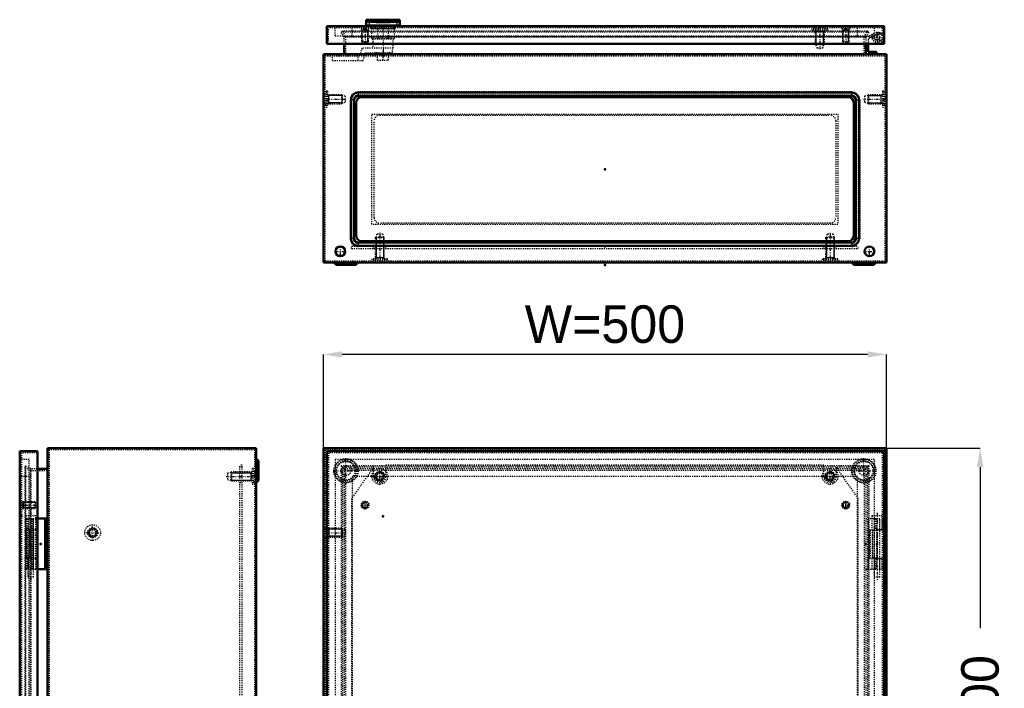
# Model space of a CAD drawing. Header units: millimetres. Extents: x 0 to 1687, y -28 to 1160.
# Tile 3 of 4: x 6 to 880, y 566 to 1160. Entities that reach past the tile are written whole.
import ezdxf

# ---------------------------------------------------------------- set-up
doc = ezdxf.new("R2010")
doc.units = ezdxf.units.MM
doc.linetypes.add('Center', pattern=[1.5, 0.45, -0.5, 0.05, -0.5])
doc.linetypes.add('Dashed', pattern=[2, 1, -1])
for name, color, linetype, lineweight in [('2d ConnectionPoints', 7, 'Continuous', 50), ('AM_0', 7, 'Continuous', 50), ('AM_4', 3, 'Continuous', 25), ('AM_5', 3, 'Continuous', 25), ('AM_7', 7, 'Center', 25), ('AM_9', 6, 'Dashed', 25)]:
    doc.layers.add(name, color=color, linetype=linetype, lineweight=lineweight)
doc.dimstyles.new('ISO-25', dxfattribs={"dimtxt": 2.5, "dimasz": 2.5, "dimexe": 1.25, "dimexo": 0.625, "dimtad": 1, "dimtxsty": 'Standard', "dimcen": 2.5, "dimadec": 0, "dimazin": 0, "dimtfac": 1, "dimtmove": 0, "dimatfit": 3, "dimfxl": 1, "dimarcsym": 0})

# ---------------------------------------------------------------- blocks, each defined once
blk = doc.blocks.new('10_AMP05050_MPL_0__0_in_MAS0505021R5_0__1300')
at = {"layer": 'AM_9'}
for p, q in [((201.3, 294.53), (201.3, 764.53)), ((203.3, 764.53), (201.3, 764.53)), ((203.3, 762.78), (201.3, 762.78)), ((203.3, 294.53), (203.3, 764.53)), ((203.3, 754.53), (201.3, 754.53)), ((201.3, 749.03), (203.3, 749.03)), ((203.3, 734.93), (201.3, 734.93)), ((203.3, 324.13), (201.3, 324.13)), ((203.3, 310.03), (201.3, 310.03)), ((203.3, 304.53), (201.3, 304.53)), ((203.3, 296.28), (201.3, 296.28)), ((203.3, 294.53), (201.3, 294.53))]:
    blk.add_line(p, q, dxfattribs=at)
blk = doc.blocks.new('11_MMSH06SS_0__right_1_0_in_MAS0505021R5_0__1300')
at = {"layer": 'AM_0'}
for p, q in [((21.5, 717.03), (30.5, 717.03)), ((28.5, 717.03), (28.5, 672.03)), ((30.5, 717.03), (30.5, 672.03)), ((21.5, 672.03), (30.5, 672.03))]:
    blk.add_line(p, q, dxfattribs=at)
at = {"layer": 'AM_7'}
blk.add_line((15.6, 722.15), (15.6, 662.31), dxfattribs=at)
at = {"layer": 'AM_9'}
for p, q in [((20.1, 719.43), (11.1, 719.43)), ((11.1, 719.43), (11.1, 707.43)), ((20.1, 707.43), (20.1, 719.43)), ((11.71, 717.03), (11.71, 707.43)), ((11.71, 717.03), (21.5, 717.03)), ((13.1, 717.03), (13.1, 707.43)), ((13.15, 717.03), (13.15, 665.03)), ((13.44, 717.03), (13.44, 707.43)), ((15.6, 717.03), (15.6, 707.43)), ((16.21, 717.03), (16.21, 672.03)), ((17.36, 717.03), (17.36, 672.03)), ((18.05, 665.03), (18.05, 717.03)), ((18.1, 707.43), (18.1, 717.03)), ((11.1, 707.43), (20.1, 707.43)), ((14.41, 707.43), (14.41, 681.63)), ((16.14, 681.63), (16.14, 707.43)), ((11.1, 681.63), (11.1, 672.03)), ((11.1, 681.63), (20.1, 681.63)), ((11.71, 681.63), (11.71, 672.03)), ((13.1, 681.63), (13.1, 672.03)), ((13.44, 681.63), (13.44, 672.03)), ((15.6, 681.63), (15.6, 672.03)), ((18.1, 672.03), (18.1, 681.63)), ((20.1, 672.03), (20.1, 681.63)), ((11.1, 672.03), (21.5, 672.03)), ((18.05, 665.03), (13.15, 665.03))]:
    blk.add_line(p, q, dxfattribs=at)
blk = doc.blocks.new('13_ADP05050R5_0__0_in_MAS0505021R5_0__1300')
at = {"layer": 'AM_0'}
for p, q in [((5.8, 777.03), (21.5, 777.03)), ((5.8, 777.03), (5.8, 282.03)), ((21.5, 777.03), (21.5, 282.03)), ((5.8, 282.03), (21.5, 282.03))]:
    blk.add_line(p, q, dxfattribs=at)
at = {"layer": 'AM_5'}
for p, q in [((8.9, 732.03), (8.9, 731.42)), ((8.9, 732.03), (8.9, 726.03)), ((10.3, 731.42), (8.9, 731.42)), ((10.3, 726.65), (8.9, 726.65)), ((8.9, 726.03), (8.9, 726.65)), ((19.9, 731.42), (10.3, 731.42)), ((19.9, 726.65), (10.3, 726.65)), ((8.9, 333.03), (8.9, 332.42)), ((8.9, 333.03), (8.9, 327.03)), ((10.3, 332.42), (8.9, 332.42)), ((19.9, 332.42), (10.3, 332.42)), ((10.3, 327.65), (8.9, 327.65)), ((8.9, 327.03), (8.9, 327.65)), ((9.4, 326.03), (10.3, 325.44)), ((19.9, 327.65), (10.3, 327.65)), ((10.3, 325.44), (10.57, 325.27)), ((10.57, 326.03), (10.57, 318.03)), ((22.4, 325.27), (10.57, 325.27)), ((9.4, 318.03), (10.3, 318.62)), ((10.3, 318.62), (10.57, 318.8)), ((22.4, 318.8), (10.57, 318.8))]:
    blk.add_line(p, q, dxfattribs=at)
at = {"layer": 'AM_7'}
for p, q in [((6.67, 729.03), (20.53, 729.03)), ((6.67, 330.03), (20.53, 330.03)), ((6.4, 322.03), (26.09, 322.03))]:
    blk.add_line(p, q, dxfattribs=at)
at = {"layer": 'AM_9'}
for p, q in [((21.5, 775.53), (7.3, 775.53)), ((7.3, 775.53), (7.3, 283.53)), ((14.3, 769.53), (7.3, 769.53)), ((14.3, 289.53), (14.3, 769.53)), ((14.3, 754.53), (7.3, 754.53)), ((8.1, 732.53), (7.3, 732.53)), ((8.1, 732.53), (8.1, 725.53)), ((19.29, 732.03), (8.1, 732.03)), ((8.1, 726.03), (19.29, 726.03)), ((19.9, 731.42), (19.29, 732.03)), ((19.29, 732.03), (19.29, 726.03)), ((19.29, 726.03), (19.9, 726.65)), ((19.9, 731.42), (19.9, 726.65)), ((7.3, 725.53), (8.1, 725.53)), ((11.5, 706.78), (11.5, 682.28)), ((11.5, 706.78), (19.7, 706.78)), ((12.21, 682.28), (12.21, 706.78)), ((13, 706.78), (13, 682.28)), ((18.2, 706.78), (18.2, 682.28)), ((19.7, 706.78), (19.7, 682.28)), ((11.5, 682.28), (19.7, 682.28)), ((7.3, 541.53), (5.8, 541.53)), ((7.3, 540.28), (5.8, 540.28)), ((7.3, 539.68), (5.8, 539.68)), ((7.3, 534.5), (5.8, 534.5)), ((7.3, 524.57), (5.8, 524.57)), ((7.3, 519.38), (5.8, 519.38)), ((7.3, 518.78), (5.8, 518.78)), ((5.8, 517.53), (7.3, 517.53)), ((11.5, 376.78), (11.5, 352.28)), ((11.5, 376.78), (19.7, 376.78)), ((12.21, 352.28), (12.21, 376.78)), ((13, 376.78), (13, 352.28)), ((18.2, 376.78), (18.2, 352.28)), ((19.7, 376.78), (19.7, 352.28)), ((11.5, 352.28), (19.7, 352.28)), ((8.1, 333.53), (7.3, 333.53)), ((8.1, 333.53), (8.1, 326.53)), ((19.29, 333.03), (8.1, 333.03)), ((19.9, 332.42), (19.29, 333.03)), ((19.29, 333.03), (19.29, 327.03)), ((19.9, 332.42), (19.9, 327.65)), ((8.2, 326.53), (7.3, 326.11)), ((7.3, 326.53), (8.1, 326.53)), ((8.1, 327.03), (19.29, 327.03)), ((9.4, 329.03), (8.2, 329.03)), ((8.2, 329.03), (8.2, 315.03)), ((9.4, 329.03), (9.4, 315.03)), ((21.9, 326.03), (9.4, 326.03)), ((19.29, 327.03), (19.9, 327.65)), ((22.4, 325.53), (21.9, 326.03)), ((21.9, 326.03), (21.9, 318.03)), ((25.2, 324.78), (22.4, 325.53)), ((22.4, 325.53), (22.4, 318.53)), ((25.2, 324.78), (25.2, 319.28)), ((7.3, 317.95), (8.2, 317.53)), ((8.2, 315.03), (9.4, 315.03)), ((9.4, 318.03), (21.9, 318.03)), ((21.9, 318.03), (22.4, 318.53)), ((22.4, 318.53), (25.2, 319.28)), ((14.3, 304.53), (7.3, 304.53)), ((14.3, 289.53), (7.3, 289.53)), ((7.3, 283.53), (21.5, 283.53))]:
    blk.add_line(p, q, dxfattribs=at)
blk = doc.blocks.new('15_MAS0505021_0__0_in_MAS0505021R5_0__1300')
at = {"layer": 'AM_0'}
for p, q in [((30.6, 779.53), (30.6, 279.53)), ((30.6, 779.53), (215.8, 779.53)), ((215.8, 779.53), (215.8, 279.53)), ((217.8, 768.31), (215.8, 770.31)), ((30.6, 761.23), (21.5, 761.23)), ((217.8, 750.75), (217.8, 768.31)), ((215.8, 748.75), (217.8, 750.75)), ((217.8, 308.31), (215.8, 310.31)), ((217.8, 290.75), (217.8, 308.31)), ((21.5, 297.83), (30.6, 297.83)), ((215.8, 288.75), (217.8, 290.75)), ((30.6, 279.53), (215.8, 279.53))]:
    blk.add_line(p, q, dxfattribs=at)
at = {"layer": 'AM_5'}
for p, q in [((193.3, 757.77), (201.3, 757.77)), ((201.3, 757.77), (203.3, 757.77)), ((203.3, 757.77), (211.13, 757.77)), ((212.3, 758.53), (211.13, 757.77)), ((211.13, 758.53), (211.13, 750.53)), ((193.3, 751.3), (201.3, 751.3)), ((201.3, 751.3), (203.3, 751.3)), ((203.3, 751.3), (211.13, 751.3)), ((212.3, 750.53), (211.13, 751.3)), ((193.3, 307.77), (201.3, 307.77)), ((201.3, 307.77), (203.3, 307.77)), ((203.3, 307.77), (211.13, 307.77)), ((212.3, 308.53), (211.13, 307.77)), ((211.13, 308.53), (211.13, 300.53)), ((193.3, 301.3), (201.3, 301.3)), ((201.3, 301.3), (203.3, 301.3)), ((203.3, 301.3), (211.13, 301.3)), ((212.3, 300.53), (211.13, 301.3))]:
    blk.add_line(p, q, dxfattribs=at)
for centre in [(70.6, 704.53), (70.6, 354.53)]:
    blk.add_arc(centre, 3.23, 75, 15, dxfattribs=at)
at = {"layer": 'AM_7'}
for p, q in [((189.3, 754.53), (215.59, 754.53)), ((214.23, 759.53), (217.97, 759.53)), ((70.6, 697.18), (70.6, 711.88)), ((63.25, 704.53), (77.95, 704.53)), ((70.6, 347.18), (70.6, 361.88)), ((63.25, 354.53), (77.95, 354.53)), ((189.3, 304.53), (215.59, 304.53)), ((214.23, 299.53), (217.97, 299.53)), ((71.26, 283.94), (71.26, 279.32)), ((194.34, 283.94), (194.34, 279.32)), ((205.8, 279.46), (205.8, 281))]:
    blk.add_line(p, q, dxfattribs=at)
at = {"layer": 'AM_9'}
for p, q in [((214.4, 778.13), (32, 778.13)), ((32, 778.13), (32, 280.93)), ((214.4, 778.13), (214.4, 280.93)), ((216.4, 767.73), (214.4, 769.73)), ((11, 763.89), (10.3, 762.68)), ((10.3, 762.68), (15.22, 759.83)), ((10.3, 762.68), (10.3, 296.39)), ((15.6, 761.23), (11, 763.89)), ((11, 763.89), (11, 295.18)), ((21.5, 761.23), (15.6, 761.23)), ((15.6, 761.23), (15.6, 717.03)), ((213.5, 761.53), (212.3, 761.53)), ((212.3, 761.53), (212.3, 747.53)), ((213.5, 761.53), (213.5, 747.53)), ((216.4, 751.33), (216.4, 767.73)), ((217.8, 763.78), (216.4, 763.78)), ((15.22, 759.83), (15.22, 299.23)), ((15.22, 759.83), (32, 759.83)), ((193.3, 758.03), (190.5, 757.28)), ((190.5, 757.28), (190.5, 751.78)), ((193.8, 758.53), (193.3, 758.03)), ((193.3, 758.03), (193.3, 751.03)), ((212.3, 758.53), (193.8, 758.53)), ((193.8, 758.53), (193.8, 750.53)), ((214.4, 758.61), (213.5, 759.03)), ((216.4, 755.28), (217.8, 755.28)), ((190.5, 751.78), (193.3, 751.03)), ((193.3, 751.03), (193.8, 750.53)), ((193.8, 750.53), (212.3, 750.53)), ((212.3, 747.53), (213.5, 747.53)), ((213.5, 750.03), (214.4, 750.45)), ((214.4, 749.33), (216.4, 751.33)), ((15.6, 707.43), (15.6, 681.63)), ((15.6, 672.03), (15.6, 387.03)), ((15.6, 377.43), (15.6, 351.63)), ((15.6, 342.03), (15.6, 297.83)), ((193.3, 308.03), (190.5, 307.28)), ((190.5, 307.28), (190.5, 301.78)), ((193.8, 308.53), (193.3, 308.03)), ((193.3, 308.03), (193.3, 301.03)), ((212.3, 308.53), (193.8, 308.53)), ((193.8, 308.53), (193.8, 300.53)), ((213.5, 311.53), (212.3, 311.53)), ((212.3, 311.53), (212.3, 297.53)), ((213.5, 311.53), (213.5, 297.53)), ((214.4, 308.61), (213.5, 309.03)), ((216.4, 307.73), (214.4, 309.73)), ((216.4, 291.33), (216.4, 307.73)), ((15.22, 299.23), (10.3, 296.39)), ((11, 295.18), (15.6, 297.83)), ((32, 299.23), (15.22, 299.23)), ((15.6, 297.83), (21.5, 297.83)), ((190.5, 301.78), (193.3, 301.03)), ((193.3, 301.03), (193.8, 300.53)), ((193.8, 300.53), (212.3, 300.53)), ((212.3, 297.53), (213.5, 297.53)), ((213.5, 300.03), (214.4, 300.45)), ((217.8, 303.78), (216.4, 303.78)), ((10.3, 296.39), (11, 295.18)), ((214.4, 289.33), (216.4, 291.33)), ((216.4, 295.28), (217.8, 295.28)), ((32, 280.93), (214.4, 280.93)), ((67.02, 283.73), (64.22, 280.93)), ((64.8, 279.53), (67.6, 282.33)), ((198.58, 283.73), (67.02, 283.73)), ((198, 282.33), (67.6, 282.33)), ((71.26, 280.93), (71.26, 283.73)), ((71.26, 280.76), (71.26, 279.53)), ((84.8, 282.33), (84.8, 283.73)), ((89.8, 282.33), (89.8, 283.73)), ((175.8, 282.33), (175.8, 283.73)), ((180.8, 282.33), (180.8, 283.73)), ((194.34, 283.73), (194.34, 280.93)), ((194.34, 279.53), (194.34, 280.76)), ((198, 282.33), (200.8, 279.53)), ((201.38, 280.93), (198.58, 283.73)), ((201.45, 280.93), (201.45, 279.53)), ((210.15, 279.53), (210.15, 280.93))]:
    blk.add_line(p, q, dxfattribs=at)
for centre, radius in [((70.6, 704.53), 7), ((70.6, 704.53), 4.5), ((70.6, 704.53), 4.08), ((70.6, 704.53), 4), ((70.6, 704.53), 3.5), ((70.6, 704.53), 2.75), ((70.6, 354.53), 7), ((70.6, 354.53), 4.5), ((70.6, 354.53), 4.08), ((70.6, 354.53), 4), ((70.6, 354.53), 3.5), ((70.6, 354.53), 2.75)]:
    blk.add_circle(centre, radius, dxfattribs=at)
blk = doc.blocks.new('18_AMP05050_MPL_0__0_in_MAS0505021R5_0__1300')
at = {"layer": 'AM_9'}
for p, q in [((320.13, 762.78), (300.63, 734.93)), ((320.13, 754.53), (320.13, 762.78)), ((720.13, 764.53), (331.13, 764.53)), ((331.13, 764.53), (331.13, 754.53)), ((720.13, 754.53), (720.13, 764.53)), ((731.13, 762.78), (731.13, 754.53)), ((750.63, 734.93), (731.13, 762.78)), ((300.63, 734.93), (300.63, 324.13)), ((750.63, 324.13), (750.63, 734.93)), ((300.63, 324.13), (320.13, 296.28)), ((731.13, 296.28), (750.63, 324.13)), ((320.13, 296.28), (320.13, 304.53)), ((331.13, 304.53), (331.13, 294.53)), ((720.13, 294.53), (720.13, 304.53)), ((731.13, 304.53), (731.13, 296.28)), ((331.13, 294.53), (720.13, 294.53))]:
    blk.add_line(p, q, dxfattribs=at)
for centre, start, end in [((325.63, 754.53), 180, 0), ((725.63, 754.53), 180, 0), ((325.63, 304.53), 0, 180), ((725.63, 304.53), 0, 180)]:
    blk.add_arc(centre, 5.5, start, end, dxfattribs=at)
blk = doc.blocks.new('19_MMSH06SS_0__right_1_0_in_MAS0505021R5_0__1300')
at = {"layer": 'AM_7'}
blk.add_line((767.33, 722.15), (767.33, 662.31), dxfattribs=at)
at = {"layer": 'AM_9'}
for p, q in [((762.83, 719.43), (762.83, 707.43)), ((771.83, 719.43), (762.83, 719.43)), ((771.83, 707.43), (771.83, 719.43)), ((757.33, 717.03), (769.83, 717.03)), ((759.33, 717.03), (759.33, 672.03)), ((764.83, 717.03), (764.83, 707.43)), ((764.88, 717.03), (764.88, 665.03)), ((765.07, 717.03), (765.07, 707.43)), ((766.08, 717.03), (766.08, 707.43)), ((766.83, 717.03), (766.83, 672.03)), ((769.78, 665.03), (769.78, 717.03)), ((769.83, 707.43), (769.83, 717.03)), ((760.43, 707.43), (771.83, 707.43)), ((760.43, 707.43), (760.43, 681.63)), ((761.43, 681.63), (761.43, 707.43)), ((760.43, 681.63), (771.83, 681.63)), ((762.83, 681.63), (762.83, 672.03)), ((764.83, 681.63), (764.83, 672.03)), ((765.07, 681.63), (765.07, 672.03)), ((766.08, 681.63), (766.08, 672.03)), ((769.83, 672.03), (769.83, 681.63)), ((771.83, 672.03), (771.83, 681.63)), ((757.33, 672.03), (771.83, 672.03)), ((769.78, 665.03), (764.88, 665.03))]:
    blk.add_line(p, q, dxfattribs=at)
blk = doc.blocks.new('21_ADP05050R5_0__0_in_MAS0505021R5_0__1300')
at = {"layer": 'AM_0'}
for p, q in [((278.53, 777.03), (278.53, 282.03)), ((278.53, 777.03), (773.53, 777.03)), ((773.53, 777.03), (773.53, 282.03)), ((278.53, 282.03), (773.53, 282.03))]:
    blk.add_line(p, q, dxfattribs=at)
at = {"layer": 'AM_5'}
for centre, radius in [((312.53, 729.03), 2.39), ((739.53, 729.03), 2.39), ((312.53, 330.03), 2.39), ((739.53, 330.03), 2.39), ((716.53, 322.03), 3.23)]:
    blk.add_arc(centre, radius, 75, 15, dxfattribs=at)
at = {"layer": 'AM_7'}
for p, q in [((308.86, 729.03), (316.21, 729.03)), ((312.53, 725.36), (312.53, 732.71)), ((735.86, 729.03), (743.21, 729.03)), ((739.53, 725.36), (739.53, 732.71)), ((327.22, 540.28), (329.85, 540.28)), ((327.22, 518.78), (329.85, 518.78)), ((312.53, 326.36), (312.53, 333.71)), ((739.53, 326.36), (739.53, 333.71)), ((308.86, 330.03), (316.21, 330.03)), ((716.53, 314.68), (716.53, 329.38)), ((735.86, 330.03), (743.21, 330.03)), ((709.18, 322.03), (723.88, 322.03))]:
    blk.add_line(p, q, dxfattribs=at)
at = {"layer": 'AM_9'}
for p, q in [((772.03, 775.53), (280.03, 775.53)), ((280.03, 775.53), (280.03, 283.53)), ((772.03, 775.53), (772.03, 283.53)), ((765.03, 769.53), (286.03, 769.53)), ((286.03, 769.53), (286.03, 289.53)), ((765.03, 289.53), (765.03, 769.53)), ((301.03, 754.53), (301.03, 304.53)), ((750.03, 754.53), (301.03, 754.53)), ((750.03, 304.53), (750.03, 754.53)), ((763.23, 706.78), (763.23, 682.28)), ((763.23, 706.78), (772.03, 706.78)), ((763.44, 682.28), (763.44, 706.78)), ((764.73, 706.78), (764.73, 682.28)), ((767.33, 706.78), (767.33, 682.28)), ((763.23, 682.28), (772.03, 682.28)), ((318.38, 534.5), (318.38, 524.57)), ((327.28, 539.68), (323.57, 539.68)), ((327.28, 540.28), (327.28, 539.68)), ((329.78, 539.68), (329.78, 540.28)), ((333.5, 539.68), (329.78, 539.68)), ((338.68, 524.57), (338.68, 534.5)), ((323.57, 519.38), (327.28, 519.38)), ((327.28, 519.38), (327.28, 518.78)), ((329.78, 518.78), (329.78, 519.38)), ((329.78, 519.38), (333.5, 519.38)), ((763.23, 376.78), (763.23, 352.28)), ((763.23, 376.78), (772.03, 376.78)), ((763.44, 352.28), (763.44, 376.78)), ((764.73, 376.78), (764.73, 352.28)), ((767.33, 376.78), (767.33, 352.28)), ((763.23, 352.28), (772.03, 352.28)), ((301.03, 304.53), (750.03, 304.53)), ((286.03, 289.53), (765.03, 289.53)), ((772.03, 283.53), (280.03, 283.53))]:
    blk.add_line(p, q, dxfattribs=at)
for centre, radius in [((312.53, 729.03), 3.5), ((312.53, 729.03), 3), ((312.53, 729.03), 2.39), ((739.53, 729.03), 3.5), ((739.53, 729.03), 3), ((739.53, 729.03), 2.39), ((312.53, 330.03), 3.5), ((312.53, 330.03), 3), ((312.53, 330.03), 2.39), ((739.53, 330.03), 3.5), ((739.53, 330.03), 3), ((739.53, 330.03), 2.39), ((716.53, 322.03), 7), ((716.53, 322.03), 4.5), ((716.53, 322.03), 4.08), ((716.53, 322.03), 4), ((716.53, 322.03), 3.5), ((716.53, 322.03), 2.75)]:
    blk.add_circle(centre, radius, dxfattribs=at)
for centre, radius, start, end in [((328.53, 529.53), 11.3, 116.07361, 153.92639), ((328.53, 540.28), 1.25, 0, 180), ((328.53, 529.53), 11.3, 26.07361, 63.92639), ((328.53, 529.53), 11.3, 206.07361, 243.92639), ((328.53, 518.78), 1.25, 180, 0), ((328.53, 529.53), 11.3, 296.07361, 333.92639)]:
    blk.add_arc(centre, radius, start, end, dxfattribs=at)
blk = doc.blocks.new('23_MAS0505021_0__0_in_MAS0505021R5_0__1300')
at = {"layer": 'AM_0'}
for p, q in [((275.63, 779.53), (775.63, 779.53)), ((275.63, 779.53), (275.63, 279.53)), ((775.63, 779.53), (775.63, 279.53)), ((275.63, 279.53), (775.63, 279.53))]:
    blk.add_line(p, q, dxfattribs=at)
at = {"layer": 'AM_5'}
for p, q in [((279.13, 708.53), (280.31, 707.77)), ((280.31, 708.53), (280.31, 700.53)), ((279.13, 700.53), (280.31, 701.3)), ((292.13, 707.77), (280.31, 707.77)), ((292.13, 701.3), (280.31, 701.3)), ((759.13, 357.77), (770.96, 357.77)), ((759.13, 351.3), (770.96, 351.3)), ((772.13, 358.53), (770.96, 357.77)), ((770.96, 350.53), (770.96, 358.53)), ((772.13, 350.53), (770.96, 351.3))]:
    blk.add_line(p, q, dxfattribs=at)
for centre in [(325.63, 754.53), (725.63, 754.53), (325.63, 304.53), (725.63, 304.53)]:
    blk.add_arc(centre, 3.23, 75, 15, dxfattribs=at)
at = {"layer": 'AM_7'}
for p, q in [((295.63, 748.21), (295.63, 770.85)), ((755.63, 748.21), (755.63, 770.85)), ((325.63, 747.18), (325.63, 761.88)), ((725.63, 747.18), (725.63, 761.88)), ((284.31, 759.53), (306.95, 759.53)), ((318.28, 754.53), (332.98, 754.53)), ((718.28, 754.53), (732.98, 754.53)), ((744.31, 759.53), (766.95, 759.53)), ((276.14, 704.53), (295.83, 704.53)), ((755.44, 354.53), (775.13, 354.53)), ((295.63, 288.21), (295.63, 310.85)), ((325.63, 297.18), (325.63, 311.88)), ((725.63, 297.18), (725.63, 311.88)), ((755.63, 288.21), (755.63, 310.85)), ((284.31, 299.53), (306.95, 299.53)), ((318.28, 304.53), (332.98, 304.53)), ((718.28, 304.53), (732.98, 304.53)), ((744.31, 299.53), (766.95, 299.53)), ((290.63, 279.46), (290.63, 281)), ((306.39, 283.94), (306.39, 279.32)), ((744.88, 283.94), (744.88, 279.32)), ((760.63, 279.46), (760.63, 281))]:
    blk.add_line(p, q, dxfattribs=at)
at = {"layer": 'AM_9'}
for p, q in [((277.03, 778.13), (277.03, 280.93)), ((774.23, 778.13), (277.03, 778.13)), ((774.23, 778.13), (774.23, 280.93)), ((291.28, 763.89), (291.28, 295.18)), ((295.33, 759.83), (291.28, 763.89)), ((759.99, 763.89), (291.28, 763.89)), ((292.49, 762.68), (292.49, 296.39)), ((758.78, 762.68), (292.49, 762.68)), ((293.93, 761.23), (293.93, 297.83)), ((757.33, 761.23), (293.93, 761.23)), ((759.99, 763.89), (755.93, 759.83)), ((757.33, 761.23), (757.33, 297.83)), ((758.78, 762.68), (758.78, 296.39)), ((759.99, 763.89), (759.99, 295.18)), ((295.33, 759.83), (295.33, 299.23)), ((755.93, 759.83), (295.33, 759.83)), ((755.93, 759.83), (755.93, 299.23)), ((277.93, 709.03), (277.03, 708.61)), ((279.13, 711.53), (277.93, 711.53)), ((277.93, 711.53), (277.93, 697.53)), ((279.13, 711.53), (279.13, 697.53)), ((291.63, 708.53), (279.13, 708.53)), ((292.13, 708.03), (291.63, 708.53)), ((291.63, 708.53), (291.63, 700.53)), ((277.03, 700.45), (277.93, 700.03)), ((279.13, 700.53), (291.63, 700.53)), ((291.63, 700.53), (292.13, 701.03)), ((294.93, 707.28), (292.13, 708.03)), ((292.13, 708.03), (292.13, 701.03)), ((292.13, 701.03), (294.93, 701.78)), ((294.93, 707.28), (294.93, 701.78)), ((277.93, 697.53), (279.13, 697.53)), ((773.33, 361.53), (772.13, 361.53)), ((772.13, 361.53), (772.13, 347.53)), ((773.33, 361.53), (773.33, 347.53)), ((774.23, 358.61), (773.33, 359.03)), ((759.13, 358.03), (756.33, 357.28)), ((756.33, 357.28), (756.33, 351.78)), ((756.33, 351.78), (759.13, 351.03)), ((759.63, 358.53), (759.13, 358.03)), ((759.13, 358.03), (759.13, 351.03)), ((759.13, 351.03), (759.63, 350.53)), ((772.13, 358.53), (759.63, 358.53)), ((759.63, 358.53), (759.63, 350.53)), ((759.63, 350.53), (772.13, 350.53)), ((773.33, 350.03), (774.23, 350.45)), ((772.13, 347.53), (773.33, 347.53)), ((291.28, 295.18), (295.33, 299.23)), ((757.33, 297.83), (293.93, 297.83)), ((755.93, 299.23), (295.33, 299.23)), ((755.93, 299.23), (759.99, 295.18)), ((759.99, 295.18), (291.28, 295.18)), ((758.78, 296.39), (292.49, 296.39)), ((277.03, 280.93), (774.23, 280.93)), ((286.28, 280.93), (286.28, 279.53)), ((294.98, 279.53), (294.98, 280.93)), ((299.35, 280.93), (302.15, 283.73)), ((302.73, 282.33), (299.93, 279.53)), ((302.15, 283.73), (749.12, 283.73)), ((302.73, 282.33), (748.54, 282.33)), ((306.39, 283.73), (306.39, 279.53)), ((320.63, 282.33), (320.63, 283.73)), ((325.63, 282.33), (325.63, 283.73)), ((725.63, 282.33), (725.63, 283.73)), ((730.63, 282.33), (730.63, 283.73)), ((744.88, 283.73), (744.88, 279.53)), ((748.54, 282.33), (751.34, 279.53)), ((751.92, 280.93), (749.12, 283.73)), ((756.28, 280.93), (756.28, 279.53)), ((764.98, 279.53), (764.98, 280.93))]:
    blk.add_line(p, q, dxfattribs=at)
for centre, radius in [((295.63, 759.53), 10.78), ((295.63, 759.53), 10.2), ((755.63, 759.53), 10.78), ((755.63, 759.53), 10.2), ((295.63, 759.53), 8.78), ((295.63, 759.53), 8.2), ((295.63, 759.53), 4.25), ((325.63, 754.53), 7), ((725.63, 754.53), 7), ((755.63, 759.53), 8.78), ((755.63, 759.53), 8.2), ((755.63, 759.53), 4.25), ((325.63, 754.53), 4.5), ((325.63, 754.53), 4.08), ((325.63, 754.53), 4), ((325.63, 754.53), 3.5), ((325.63, 754.53), 2.75), ((725.63, 754.53), 4.5), ((725.63, 754.53), 4.08), ((725.63, 754.53), 4), ((725.63, 754.53), 3.5), ((725.63, 754.53), 2.75), ((295.63, 299.53), 10.78), ((295.63, 299.53), 10.2), ((295.63, 299.53), 8.78), ((295.63, 299.53), 8.2), ((325.63, 304.53), 7), ((325.63, 304.53), 4.5), ((325.63, 304.53), 4.08), ((325.63, 304.53), 4), ((325.63, 304.53), 3.5), ((325.63, 304.53), 2.75), ((725.63, 304.53), 7), ((725.63, 304.53), 4.5), ((725.63, 304.53), 4.08), ((725.63, 304.53), 4), ((725.63, 304.53), 3.5), ((725.63, 304.53), 2.75), ((755.63, 299.53), 10.78), ((755.63, 299.53), 10.2), ((755.63, 299.53), 8.78), ((755.63, 299.53), 8.2), ((295.63, 299.53), 4.25), ((755.63, 299.53), 4.25)]:
    blk.add_circle(centre, radius, dxfattribs=at)
blk = doc.blocks.new('40_AG03_GPG_0__0_in_MAS0505021R5_0__1300')
at = {"layer": 'AM_0'}
for p, q in [((302.63, 966.37), (302.63, 1088.37)), ((306.63, 1092.37), (744.63, 1092.37)), ((748.63, 1088.37), (748.63, 966.37)), ((744.63, 962.37), (306.63, 962.37))]:
    blk.add_line(p, q, dxfattribs=at)
for centre, start, end in [((306.63, 1088.37), 90, 180), ((744.63, 1088.37), 0, 90), ((306.63, 966.37), 180, 270), ((744.63, 966.37), 270, 0)]:
    blk.add_arc(centre, 4, start, end, dxfattribs=at)
at = {"layer": 'AM_9'}
for p, q in [((318.63, 978.37), (318.63, 1076.37)), ((318.63, 1076.37), (732.63, 1076.37)), ((732.63, 1076.37), (732.63, 978.37)), ((732.63, 978.37), (318.63, 978.37))]:
    blk.add_line(p, q, dxfattribs=at)
blk = doc.blocks.new('41_AF03R5_GP_0__0_in_MAS0505021R5_0__1300')
at = {"layer": 'AM_0'}
for p, q in [((304.63, 968.37), (304.63, 1086.37)), ((309.63, 1091.37), (741.63, 1091.37)), ((746.63, 1086.37), (746.63, 968.37)), ((741.63, 963.37), (309.63, 963.37))]:
    blk.add_line(p, q, dxfattribs=at)
for centre, start, end in [((309.63, 1086.37), 90, 180), ((741.63, 1086.37), 0, 90), ((309.63, 968.37), 180, 270), ((741.63, 968.37), 270, 0)]:
    blk.add_arc(centre, 5, start, end, dxfattribs=at)
blk = doc.blocks.new('42_AMP05050_MPL_0__0_in_MAS0505021R5_0__1300')
at = {"layer": 'AM_9'}
for p, q in [((300.63, 958.87), (750.63, 958.87)), ((300.63, 956.87), (300.63, 958.87)), ((300.63, 956.87), (750.63, 956.87)), ((320.13, 956.87), (320.13, 958.87)), ((331.13, 956.87), (331.13, 958.87)), ((720.13, 956.87), (720.13, 958.87)), ((731.13, 956.87), (731.13, 958.87)), ((750.63, 956.87), (750.63, 958.87))]:
    blk.add_line(p, q, dxfattribs=at)
blk = doc.blocks.new('43_ALL503_0_0__0_in_MAS0505021R5_0__1300')
at = {"layer": 'AM_0'}
for p, q in [((313.53, 1160.17), (313.53, 1154.97)), ((343.53, 1160.17), (313.53, 1160.17)), ((343.53, 1154.97), (313.53, 1154.97)), ((315.03, 1154.97), (315.03, 1154.37)), ((342.03, 1154.37), (342.03, 1154.97)), ((343.53, 1160.17), (343.53, 1154.97))]:
    blk.add_line(p, q, dxfattribs=at)
for points in [[(316.29, 1158.26), (315.36, 1158.33), (314.61, 1158.46), (313.89, 1158.68), (313.56, 1158.92), (313.53, 1159)], [(340.78, 1158.26), (334.83, 1158.07), (328.77, 1158), (322.53, 1158.06), (316.29, 1158.26)], [(343.53, 1159), (343.26, 1158.72), (342.91, 1158.58), (342.43, 1158.45), (341.6, 1158.32), (340.78, 1158.26)]]:
    blk.add_lwpolyline(points, dxfattribs=at)
at = {"layer": 'AM_4'}
for p, q in [((316.29, 1158.26), (316.29, 1154.97)), ((340.78, 1158.26), (340.78, 1154.97))]:
    blk.add_line(p, q, dxfattribs=at)
at = {"layer": 'AM_5'}
for p, q in [((317.53, 1153.97), (318.21, 1152.87)), ((317.53, 1152.47), (339.53, 1152.47)), ((339.53, 1153.97), (338.86, 1152.87))]:
    blk.add_line(p, q, dxfattribs=at)
at = {"layer": 'AM_7'}
blk.add_line((328.53, 1155.98), (328.53, 1126.88), dxfattribs=at)
at = {"layer": 'AM_9'}
for p, q in [((338.68, 1153.97), (318.38, 1153.97)), ((318.63, 1143.47), (318.63, 1153.97)), ((323.74, 1153.97), (323.74, 1143.47)), ((323.92, 1154.37), (323.92, 1153.97)), ((333.15, 1153.97), (333.15, 1154.37)), ((333.33, 1143.47), (333.33, 1153.97)), ((338.43, 1153.97), (338.43, 1143.47)), ((319.13, 1142.97), (318.63, 1143.47)), ((338.43, 1143.47), (318.63, 1143.47)), ((337.93, 1142.97), (319.13, 1142.97)), ((319.53, 1142.97), (319.53, 1134.79)), ((323.74, 1143.47), (323.85, 1142.97)), ((333.21, 1142.97), (333.33, 1143.47)), ((337.53, 1134.79), (337.53, 1142.97)), ((338.43, 1143.47), (337.93, 1142.97)), ((309.66, 1134.79), (307.82, 1127.9)), ((337.53, 1134.79), (309.66, 1134.79)), ((310.89, 1123.9), (312.73, 1130.79)), ((312.73, 1130.79), (337.03, 1130.79)), ((321.95, 1129.61), (323.53, 1129.03)), ((321.95, 1129.61), (335.12, 1129.61)), ((323.53, 1130.78), (322.15, 1130.77)), ((322.15, 1130.77), (334.92, 1130.77)), ((323.53, 1130.77), (323.53, 1130.79)), ((323.53, 1124.29), (323.53, 1129.31)), ((328.53, 1130.77), (328.53, 1130.79)), ((328.53, 1124.29), (328.53, 1129.31)), ((328.9, 1130.79), (328.9, 1134.79)), ((333.53, 1130.77), (333.53, 1130.79)), ((334.92, 1130.77), (333.53, 1130.78)), ((333.53, 1129.03), (335.12, 1129.61)), ((333.53, 1124.29), (333.53, 1129.31)), ((337.03, 1130.79), (337.03, 1134.79)), ((307.82, 1127.9), (283.53, 1127.9)), ((283.53, 1123.9), (283.53, 1127.9)), ((283.53, 1123.9), (310.89, 1123.9)), ((306.49, 1123.9), (306.49, 1127.9)), ((323.53, 1124.29), (333.53, 1124.29))]:
    blk.add_line(p, q, dxfattribs=at)
for points in [[(323.53, 1129.31), (324.75, 1129.11), (325.99, 1129.03), (327.26, 1129.1), (328.53, 1129.31)], [(328.53, 1129.31), (329.75, 1129.11), (330.99, 1129.03), (332.26, 1129.1), (333.53, 1129.31)]]:
    blk.add_lwpolyline(points, dxfattribs=at)
for centre, start, end in [((322.15, 1130.17), 90.32177, 250), ((334.91, 1130.17), 290, 89.67823)]:
    blk.add_arc(centre, 0.6, start, end, dxfattribs=at)
blk = doc.blocks.new('44_ADP05050R5_0__0_in_MAS0505021R5_0__1300')
at = {"layer": 'AM_0'}
for p, q in [((278.53, 1138.67), (278.53, 1154.37)), ((278.53, 1154.37), (773.53, 1154.37)), ((773.53, 1154.37), (773.53, 1138.67)), ((773.53, 1138.67), (278.53, 1138.67))]:
    blk.add_line(p, q, dxfattribs=at)
at = {"layer": 'AM_5'}
for p, q in [((309.53, 1151.27), (310.15, 1151.27)), ((309.53, 1151.27), (315.53, 1151.27)), ((310.15, 1149.87), (310.15, 1151.27)), ((310.15, 1140.27), (310.15, 1149.87)), ((314.92, 1149.87), (314.92, 1151.27)), ((315.53, 1151.27), (314.92, 1151.27)), ((314.92, 1140.27), (314.92, 1149.87)), ((712.53, 1150.77), (713.12, 1149.87)), ((712.53, 1149.59), (720.53, 1149.59)), ((713.12, 1149.87), (713.3, 1149.59)), ((713.3, 1137.77), (713.3, 1149.59)), ((719.94, 1149.87), (719.77, 1149.59)), ((719.77, 1137.77), (719.77, 1149.59)), ((720.53, 1150.77), (719.94, 1149.87)), ((736.53, 1151.27), (737.15, 1151.27)), ((736.53, 1151.27), (742.53, 1151.27)), ((737.15, 1149.87), (737.15, 1151.27)), ((737.15, 1140.27), (737.15, 1149.87)), ((741.92, 1149.87), (741.92, 1151.27)), ((742.53, 1151.27), (741.92, 1151.27)), ((741.92, 1140.27), (741.92, 1149.87))]:
    blk.add_line(p, q, dxfattribs=at)
at = {"layer": 'AM_7'}
for p, q in [((312.53, 1153.5), (312.53, 1139.64)), ((716.53, 1153.76), (716.53, 1134.07)), ((739.53, 1153.5), (739.53, 1139.64)), ((767.33, 1141.84), (767.33, 1147.3)), ((764.6, 1144.57), (770.06, 1144.57))]:
    blk.add_line(p, q, dxfattribs=at)
at = {"layer": 'AM_9'}
for p, q in [((772.03, 1152.87), (280.03, 1152.87)), ((280.03, 1138.67), (280.03, 1152.87)), ((286.03, 1145.87), (286.03, 1152.87)), ((286.03, 1145.87), (765.03, 1145.87)), ((301.03, 1145.87), (301.03, 1152.87)), ((309.03, 1152.87), (309.03, 1152.07)), ((316.03, 1152.07), (309.03, 1152.07)), ((309.53, 1152.07), (309.53, 1140.88)), ((315.53, 1140.88), (315.53, 1152.07)), ((316.03, 1152.07), (316.03, 1152.87)), ((318.38, 1152.87), (318.38, 1154.37)), ((323.57, 1152.87), (323.57, 1154.37)), ((327.28, 1152.87), (327.28, 1154.37)), ((329.78, 1152.87), (329.78, 1154.37)), ((333.5, 1152.87), (333.5, 1154.37)), ((338.68, 1152.87), (338.68, 1154.37)), ((709.53, 1151.97), (709.53, 1150.77)), ((723.53, 1151.97), (709.53, 1151.97)), ((723.53, 1150.77), (709.53, 1150.77)), ((712.45, 1152.87), (712.03, 1151.97)), ((712.53, 1150.77), (712.53, 1138.27)), ((720.53, 1138.27), (720.53, 1150.77)), ((721.03, 1151.97), (720.61, 1152.87)), ((723.53, 1150.77), (723.53, 1151.97)), ((736.03, 1152.87), (736.03, 1152.07)), ((743.03, 1152.07), (736.03, 1152.07)), ((736.53, 1152.07), (736.53, 1140.88)), ((742.53, 1140.88), (742.53, 1152.07)), ((743.03, 1152.07), (743.03, 1152.87)), ((750.03, 1145.87), (750.03, 1152.87)), ((765.03, 1145.87), (765.03, 1152.87)), ((767.33, 1148.67), (772.03, 1148.67)), ((772.03, 1147.17), (767.33, 1147.17)), ((772.03, 1152.87), (772.03, 1138.67)), ((309.53, 1140.88), (310.15, 1140.27)), ((315.53, 1140.88), (309.53, 1140.88)), ((314.92, 1140.27), (310.15, 1140.27)), ((314.92, 1140.27), (315.53, 1140.88)), ((712.53, 1138.27), (713.03, 1137.77)), ((720.53, 1138.27), (712.53, 1138.27)), ((713.03, 1137.77), (713.78, 1134.97)), ((720.03, 1137.77), (713.03, 1137.77)), ((719.28, 1134.97), (720.03, 1137.77)), ((720.03, 1137.77), (720.53, 1138.27)), ((736.53, 1140.88), (737.15, 1140.27)), ((742.53, 1140.88), (736.53, 1140.88)), ((741.92, 1140.27), (737.15, 1140.27)), ((741.92, 1140.27), (742.53, 1140.88)), ((767.33, 1141.97), (772.03, 1141.97)), ((772.03, 1140.47), (767.33, 1140.47)), ((719.28, 1134.97), (713.78, 1134.97))]:
    blk.add_line(p, q, dxfattribs=at)
for radius, start, end in [(4.1, 161.51399, 270), (2.6, 90, 270), (4.1, 90, 124.12329)]:
    blk.add_arc((767.33, 1144.57), radius, start, end, dxfattribs=at)
blk = doc.blocks.new('45_MMSH06SS_0__right_0_in_MAS0505021R5_0__1300')
at = {"layer": 'AM_0'}
for p, q in [((759.33, 1138.67), (759.33, 1131.67)), ((766.83, 1129.67), (757.33, 1129.67)), ((759.33, 1131.67), (766.83, 1131.67)), ((766.83, 1131.67), (766.83, 1129.67))]:
    blk.add_line(p, q, dxfattribs=at)
at = {"layer": 'AM_9'}
for p, q in [((757.33, 1143.95), (765.07, 1148.46)), ((766.08, 1146.73), (759.33, 1142.8)), ((761.43, 1144.03), (760.43, 1145.75)), ((759.33, 1142.8), (759.33, 1138.67)), ((762.83, 1144.57), (764.83, 1144.57))]:
    blk.add_line(p, q, dxfattribs=at)
for radius in [4.5, 2.45]:
    blk.add_circle((767.33, 1144.57), radius, dxfattribs=at)
blk.add_arc((767.33, 1144.57), 2.5, 180, 120.2, dxfattribs=at)
blk = doc.blocks.new('46_MAS0505021_0__0_in_MAS0505021R5_0__1300')
at = {"layer": 'AM_0'}
for p, q in [((293.93, 1129.57), (293.93, 1138.67)), ((757.33, 1138.67), (757.33, 1129.57)), ((275.63, 944.37), (275.63, 1129.57)), ((275.63, 1129.57), (775.63, 1129.57)), ((775.63, 1129.57), (775.63, 944.37)), ((744.88, 1095.37), (306.39, 1095.37)), ((299.93, 1088.9), (299.93, 965.83)), ((744.88, 1092.57), (306.39, 1092.57)), ((751.34, 1088.9), (751.34, 965.83)), ((744.88, 962.17), (306.39, 962.17)), ((744.88, 959.37), (306.39, 959.37)), ((775.63, 944.37), (275.63, 944.37)), ((284.85, 944.37), (286.85, 942.37)), ((286.85, 942.37), (304.41, 942.37)), ((304.41, 942.37), (306.41, 944.37)), ((744.85, 944.37), (746.85, 942.37)), ((746.85, 942.37), (764.41, 942.37)), ((764.41, 942.37), (766.41, 944.37))]:
    blk.add_line(p, q, dxfattribs=at)
for centre in [(290.63, 954.37), (760.63, 954.37)]:
    blk.add_circle(centre, 4.35, dxfattribs=at)
for centre, radius, start, end in [((306.39, 1088.9), 6.46, 90, 179.99945), ((744.88, 1088.9), 6.46, 0.00055, 90), ((306.39, 1088.9), 3.66, 90, 173.10935), ((744.88, 1088.9), 3.66, 6.89059, 90), ((306.39, 965.83), 6.46, 180.00055, 270), ((306.39, 965.83), 3.66, 186.89061, 270), ((744.88, 965.83), 6.46, 270, 359.99945), ((744.88, 965.83), 3.66, 270, 353.10937)]:
    blk.add_arc(centre, radius, start, end, dxfattribs=at)
at = {"layer": 'AM_4'}
for p, q in [((306.39, 1095.37), (306.39, 1092.57)), ((744.88, 1095.37), (744.88, 1092.57)), ((302.73, 1088.9), (299.93, 1088.9)), ((748.54, 1088.9), (751.34, 1088.9)), ((302.73, 965.83), (299.93, 965.83)), ((306.39, 962.17), (306.39, 959.37)), ((744.88, 962.17), (744.88, 959.37)), ((751.34, 965.83), (748.54, 965.83))]:
    blk.add_line(p, q, dxfattribs=at)
at = {"layer": 'AM_5'}
for p, q in [((279.13, 1093.57), (280.31, 1092.8)), ((280.31, 1085.57), (280.31, 1093.57)), ((770.96, 1085.57), (770.96, 1093.57)), ((772.13, 1093.57), (770.96, 1092.8)), ((279.13, 1085.57), (280.31, 1086.33)), ((292.13, 1092.8), (280.31, 1092.8)), ((292.13, 1086.33), (280.31, 1086.33)), ((759.13, 1092.8), (770.96, 1092.8)), ((759.13, 1086.33), (770.96, 1086.33)), ((772.13, 1085.57), (770.96, 1086.33)), ((322.4, 966.87), (322.4, 962.37)), ((322.4, 962.37), (322.4, 949.04)), ((328.87, 966.87), (328.87, 962.37)), ((328.87, 962.37), (328.87, 949.04)), ((722.4, 966.87), (722.4, 962.37)), ((722.4, 962.37), (722.4, 949.04)), ((728.87, 966.87), (728.87, 962.37)), ((728.87, 962.37), (728.87, 949.04)), ((322.4, 958.87), (322.4, 956.87)), ((328.87, 958.87), (328.87, 956.87)), ((722.4, 958.87), (722.4, 956.87)), ((728.87, 958.87), (728.87, 956.87)), ((321.63, 947.87), (322.4, 949.04)), ((321.63, 949.04), (329.63, 949.04)), ((329.63, 947.87), (328.87, 949.04)), ((721.63, 947.87), (722.4, 949.04)), ((721.63, 949.04), (729.63, 949.04)), ((729.63, 947.87), (728.87, 949.04))]:
    blk.add_line(p, q, dxfattribs=at)
at = {"layer": 'AM_7'}
for p, q in [((276.14, 1089.57), (295.83, 1089.57)), ((755.44, 1089.57), (775.13, 1089.57)), ((325.63, 970.86), (325.63, 944.57)), ((725.63, 970.86), (725.63, 944.57)), ((286.07, 954.37), (295.2, 954.37)), ((290.63, 949.8), (290.63, 958.93)), ((756.07, 954.37), (765.2, 954.37)), ((760.63, 949.8), (760.63, 958.93)), ((295.63, 945.94), (295.63, 942.2)), ((755.63, 945.94), (755.63, 942.2))]:
    blk.add_line(p, q, dxfattribs=at)
at = {"layer": 'AM_9'}
for p, q in [((291.28, 1149.17), (292.49, 1149.87)), ((293.93, 1144.57), (291.28, 1149.17)), ((759.99, 1149.17), (291.28, 1149.17)), ((292.49, 1149.87), (295.33, 1144.94)), ((758.78, 1149.87), (292.49, 1149.87)), ((755.93, 1144.94), (758.78, 1149.87)), ((759.99, 1149.17), (757.33, 1144.57)), ((758.78, 1149.87), (759.99, 1149.17)), ((293.93, 1138.67), (293.93, 1144.57)), ((757.33, 1144.57), (293.93, 1144.57)), ((755.93, 1144.94), (295.33, 1144.94)), ((295.33, 1144.94), (295.33, 1128.17)), ((755.93, 1128.17), (755.93, 1144.94)), ((757.33, 1144.57), (757.33, 1138.67)), ((277.03, 1128.17), (774.23, 1128.17)), ((277.03, 945.77), (277.03, 1128.17)), ((774.23, 1128.17), (774.23, 945.77)), ((277.93, 1094.07), (277.03, 1093.65)), ((279.13, 1096.57), (277.93, 1096.57)), ((277.93, 1096.57), (277.93, 1082.57)), ((279.13, 1096.57), (279.13, 1082.57)), ((291.63, 1093.57), (279.13, 1093.57)), ((292.13, 1093.07), (291.63, 1093.57)), ((291.63, 1093.57), (291.63, 1085.57)), ((744.88, 1095.95), (306.39, 1095.95)), ((306.39, 1095.37), (306.39, 1095.95)), ((744.88, 1095.37), (744.88, 1095.95)), ((759.63, 1093.57), (759.13, 1093.07)), ((772.13, 1093.57), (759.63, 1093.57)), ((759.63, 1093.57), (759.63, 1085.57)), ((773.33, 1096.57), (772.13, 1096.57)), ((772.13, 1096.57), (772.13, 1082.57)), ((773.33, 1096.57), (773.33, 1082.57)), ((774.23, 1093.65), (773.33, 1094.07)), ((277.03, 1085.49), (277.93, 1085.07)), ((279.13, 1085.57), (291.63, 1085.57)), ((291.63, 1085.57), (292.13, 1086.07)), ((294.93, 1092.32), (292.13, 1093.07)), ((292.13, 1093.07), (292.13, 1086.07)), ((292.13, 1086.07), (294.93, 1086.82)), ((294.93, 1092.32), (294.93, 1086.82)), ((299.35, 1088.9), (299.75, 1088.9)), ((299.35, 1088.9), (299.35, 965.83)), ((302.15, 1088.9), (302.15, 965.83)), ((302.73, 1088.9), (302.73, 965.83)), ((744.88, 1093.15), (306.39, 1093.15)), ((748.54, 1088.9), (748.54, 965.83)), ((749.12, 1088.9), (749.12, 965.83)), ((751.92, 1088.9), (751.51, 1088.9)), ((751.92, 1088.9), (751.92, 965.83)), ((759.13, 1093.07), (756.33, 1092.32)), ((756.33, 1092.32), (756.33, 1086.82)), ((756.33, 1086.82), (759.13, 1086.07)), ((759.13, 1093.07), (759.13, 1086.07)), ((759.13, 1086.07), (759.63, 1085.57)), ((759.63, 1085.57), (772.13, 1085.57)), ((773.33, 1085.07), (774.23, 1085.49)), ((277.93, 1082.57), (279.13, 1082.57)), ((772.13, 1082.57), (773.33, 1082.57)), ((320.63, 984.37), (320.63, 1070.37)), ((325.63, 1075.37), (725.63, 1075.37)), ((730.63, 1070.37), (730.63, 984.37)), ((725.63, 979.37), (325.63, 979.37)), ((299.75, 965.83), (299.35, 965.83)), ((322.13, 966.87), (321.63, 966.37)), ((321.63, 966.37), (321.63, 947.87)), ((329.63, 966.37), (321.63, 966.37)), ((322.88, 969.67), (322.13, 966.87)), ((329.13, 966.87), (322.13, 966.87)), ((328.38, 969.67), (322.88, 969.67)), ((329.13, 966.87), (328.38, 969.67)), ((329.63, 966.37), (329.13, 966.87)), ((329.63, 947.87), (329.63, 966.37)), ((722.13, 966.87), (721.63, 966.37)), ((721.63, 966.37), (721.63, 947.87)), ((729.63, 966.37), (721.63, 966.37)), ((722.88, 969.67), (722.13, 966.87)), ((729.13, 966.87), (722.13, 966.87)), ((728.38, 969.67), (722.88, 969.67)), ((729.13, 966.87), (728.38, 969.67)), ((729.63, 966.37), (729.13, 966.87)), ((729.63, 947.87), (729.63, 966.37)), ((751.51, 965.83), (751.92, 965.83)), ((744.88, 961.59), (306.39, 961.59)), ((306.39, 958.79), (306.39, 959.37)), ((744.88, 958.79), (306.39, 958.79)), ((744.88, 958.79), (744.88, 959.37)), ((774.23, 945.77), (277.03, 945.77)), ((285.43, 945.77), (287.43, 943.77)), ((303.83, 943.77), (305.83, 945.77)), ((318.63, 947.87), (318.63, 946.67)), ((332.63, 947.87), (318.63, 947.87)), ((332.63, 946.67), (318.63, 946.67)), ((321.13, 946.67), (321.55, 945.77)), ((329.71, 945.77), (330.13, 946.67)), ((332.63, 946.67), (332.63, 947.87)), ((718.63, 947.87), (718.63, 946.67)), ((732.63, 947.87), (718.63, 947.87)), ((732.63, 946.67), (718.63, 946.67)), ((721.13, 946.67), (721.55, 945.77)), ((729.71, 945.77), (730.13, 946.67)), ((732.63, 946.67), (732.63, 947.87)), ((745.43, 945.77), (747.43, 943.77)), ((763.83, 943.77), (765.83, 945.77)), ((287.43, 943.77), (303.83, 943.77)), ((291.38, 943.77), (291.38, 942.37)), ((299.88, 942.37), (299.88, 943.77)), ((747.43, 943.77), (763.83, 943.77)), ((751.38, 943.77), (751.38, 942.37)), ((759.88, 942.37), (759.88, 943.77))]:
    blk.add_line(p, q, dxfattribs=at)
for centre, radius, start, end in [((306.39, 1088.9), 7.04, 90, 179.9995), ((744.88, 1088.9), 7.04, 0.0005, 90), ((306.39, 1088.9), 4.24, 90, 179.99916), ((306.39, 1088.9), 3.66, 173.10935, 179.99903), ((744.88, 1088.9), 4.24, 0.00084, 90), ((744.88, 1088.9), 3.66, 0.00097, 6.89059), ((325.63, 1070.37), 5, 90, 180), ((725.63, 1070.37), 5, 360, 90), ((325.63, 984.37), 5, 180, 270), ((725.63, 984.37), 5, 270, 0), ((306.39, 965.83), 7.04, 180.0005, 270), ((306.39, 965.83), 4.24, 180.00084, 270), ((306.39, 965.83), 3.66, 180.00097, 186.89061), ((744.88, 965.83), 4.24, 270, 359.99916), ((744.88, 965.83), 7.04, 270, 359.9995), ((744.88, 965.83), 3.66, 353.10937, 359.99903)]:
    blk.add_arc(centre, radius, start, end, dxfattribs=at)
blk = doc.blocks.new('*D48')
at = {"layer": 'AM_5', "color": 0, "lineweight": -2}
for p, q in [((275.63, 779.53), (275.63, 862.87)), ((758.97, 862.87), (292.3, 862.87)), ((775.63, 779.53), (775.63, 862.87))]:
    blk.add_line(p, q, dxfattribs=at)
at = {"layer": 'AM_5', "color": 0}
for points in [[(292.3, 865.64), (292.3, 860.09), (275.63, 862.87)], [(758.97, 860.09), (758.97, 865.64), (775.63, 862.87)]]:
    blk.add_solid(points, dxfattribs=at)
at = {"layer": 'Defpoints', "color": 0}
for p in [(275.63, 846.2), (275.63, 779.53), (775.63, 779.53)]:
    blk.add_point(p, dxfattribs=at)
at = {"layer": 'AM_5', "color": 0, "insert": (525.63, 889.53), "char_height": 33.333, "attachment_point": 5}
blk.add_mtext('W=500', dxfattribs=at)
blk = doc.blocks.new('*D49')
at = {"layer": 'AM_5', "color": 0, "lineweight": -2}
for p, q in [((775.63, 779.53), (858.97, 779.53)), ((858.97, 762.87), (858.97, 619.69)), ((858.97, 296.2), (858.97, 439.37)), ((775.63, 279.53), (858.97, 279.53))]:
    blk.add_line(p, q, dxfattribs=at)
at = {"layer": 'AM_5', "color": 0}
for points in [[(861.74, 762.87), (856.19, 762.87), (858.97, 779.53)], [(856.19, 296.2), (861.74, 296.2), (858.97, 279.53)]]:
    blk.add_solid(points, dxfattribs=at)
at = {"layer": 'Defpoints', "color": 0}
for p in [(775.63, 779.53), (842.3, 779.53), (775.63, 279.53)]:
    blk.add_point(p, dxfattribs=at)
at = {"layer": 'AM_5', "color": 0, "insert": (858.97, 529.53), "char_height": 33.333, "attachment_point": 5, "rotation": 90}
blk.add_mtext('H=500', dxfattribs=at)

msp = doc.modelspace()

# ---------------------------------------------------------------- linework, layer by layer
at = {"layer": '2d ConnectionPoints'}
for p in [(328.533, 1154.367), (328.533, 1154.367), (328.533, 1152.867), (328.533, 1152.867), (767.333, 1144.567), (767.333, 1144.567), (767.333, 1144.567), (757.333, 1135.667), (757.333, 1135.667), (757.333, 1135.667), (757.333, 1135.667), (757.333, 1135.667), (525.633, 1027.367), (525.633, 1027.367), (525.633, 1027.367), (525.633, 958.867), (525.633, 958.867), (525.633, 944.367), (525.633, 942.367), (7.3, 719.033), (328.533, 719.033), (15.6, 694.533), (24.5, 694.533), (24.5, 694.533), (757.333, 694.533), (757.333, 694.533), (767.333, 694.533)]:
    msp.add_point(p, dxfattribs=at)

# ---------------------------------------------------------------- block references
for name in ['43_ALL503_0_0__0_in_MAS0505021R5_0__1300', '46_MAS0505021_0__0_in_MAS0505021R5_0__1300', '44_ADP05050R5_0__0_in_MAS0505021R5_0__1300', '45_MMSH06SS_0__right_0_in_MAS0505021R5_0__1300', '40_AG03_GPG_0__0_in_MAS0505021R5_0__1300', '41_AF03R5_GP_0__0_in_MAS0505021R5_0__1300', '42_AMP05050_MPL_0__0_in_MAS0505021R5_0__1300', '15_MAS0505021_0__0_in_MAS0505021R5_0__1300', '23_MAS0505021_0__0_in_MAS0505021R5_0__1300', '13_ADP05050R5_0__0_in_MAS0505021R5_0__1300', '21_ADP05050R5_0__0_in_MAS0505021R5_0__1300', '10_AMP05050_MPL_0__0_in_MAS0505021R5_0__1300', '18_AMP05050_MPL_0__0_in_MAS0505021R5_0__1300', '11_MMSH06SS_0__right_1_0_in_MAS0505021R5_0__1300', '19_MMSH06SS_0__right_1_0_in_MAS0505021R5_0__1300']:
    msp.add_blockref(name, (0, 0))

# ---------------------------------------------------------------- dimensions: what is measured, and where the dimension line sits
at = {"layer": 'AM_5'}
dim = msp.add_linear_dim(base=(275.633, 862.867), p1=(775.633, 779.533), p2=(275.633, 779.533), text='W=500', dimstyle='ISO-25', override={"dimtxt": 33.333333, "dimasz": 16.666667, "dimexe": 0, "dimexo": 0, "dimgap": 10}, dxfattribs=at)
dim.commit()
dim.dimension.update_dxf_attribs({"geometry": '*D48', "text_midpoint": (525.633, 862.867), "dimtype": 160})
dim = msp.add_linear_dim(base=(858.967, 779.533), p1=(775.633, 279.533), p2=(775.633, 779.533), angle=90, text='H=500', dimstyle='ISO-25', override={"dimtxt": 33.333333, "dimasz": 16.666667, "dimexe": 0, "dimexo": 0, "dimgap": 10}, dxfattribs=at)
dim.commit()
dim.dimension.update_dxf_attribs({"geometry": '*D49', "text_midpoint": (858.967, 529.533), "dimtype": 160, "text_rotation": 90})

doc.saveas('drawing.dxf')
